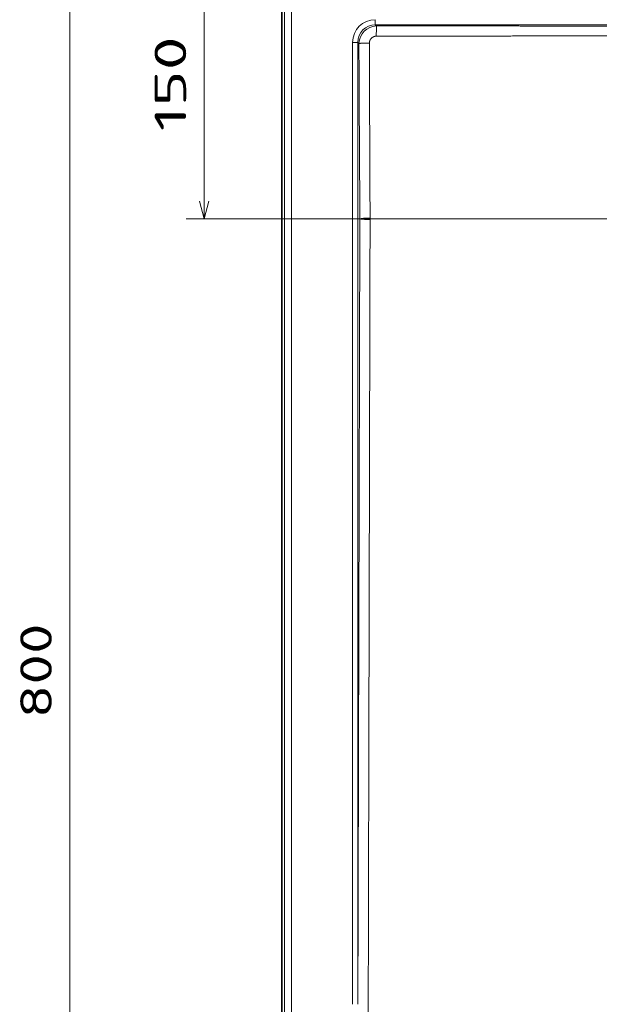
# Model space of a CAD drawing. Extents: x 54 to 323, y 16 to 286.
# Tile 2 of 10: x 54 to 118, y 81 to 190. Entities that reach past the tile are written whole.
import ezdxf
from ezdxf.enums import TextEntityAlignment as Align

# ---------------------------------------------------------------- set-up
doc = ezdxf.new("R2010")
doc.units = 0
doc.layers.get('0').update_dxf_attribs({"lineweight": 13})
doc.styles.get("Standard").update_dxf_attribs({"font": 'isocp.shx'})
doc.dimstyles.get("Standard").update_dxf_attribs({"dimtxt": 2.5, "dimasz": 2.5, "dimexe": 1.25, "dimexo": 0.625, "dimtad": 1, "dimcen": 2.5, "dimadec": 0, "dimazin": 0, "dimtfac": 1, "dimtmove": 0, "dimatfit": 0, "dimfxl": 0, "dimarcsym": 0})

# ---------------------------------------------------------------- blocks, each defined once
blk = doc.blocks.new('*D')
at = {"color": 7, "lineweight": 13, "ltscale": 0.444532}
blk.add_line((81.89, 259.24), (64.11, 259.24), dxfattribs=at)
at = {"color": 7, "lineweight": 13}
for p, q in [((66.11, 238.46), (66.11, 259.24)), ((81.6, 197.6), (57.12, 197.6)), ((59.12, 37.57), (59.12, 197.6)), ((200.62, 197.6), (72.01, 197.6)), ((74.01, 167.68), (74.01, 197.6)), ((181.39, 180), (210.49, 163.12)), ((188.4, 167.68), (72.01, 167.68)), ((81.6, 37.57), (57.12, 37.57)), ((82.6, 36.57), (82.6, 15.58)), ((322.63, 36.57), (322.63, 15.58)), ((82.6, 17.58), (322.63, 17.58))]:
    blk.add_line(p, q, dxfattribs=at)
at = {"color": 7, "lineweight": 13, "ltscale": 0.437349}
blk.add_line((81.6, 250.24), (64.11, 250.24), dxfattribs=at)
at = {"color": 7, "lineweight": 13}
for points in [[(66.63, 257.3), (66.11, 259.24), (65.59, 257.3)], [(65.59, 252.17), (66.11, 250.24), (66.63, 252.17)], [(59.64, 195.67), (59.12, 197.6), (58.61, 195.67)], [(74.53, 195.67), (74.01, 197.6), (73.49, 195.67)], [(196.68, 171.73), (194.75, 172.25), (196.16, 170.83)], [(73.49, 169.62), (74.01, 167.68), (74.53, 169.62)], [(208.56, 163.64), (210.49, 163.12), (209.08, 164.53)], [(58.61, 39.5), (59.12, 37.57), (59.64, 39.5)], [(84.54, 18.1), (82.6, 17.58), (84.54, 17.06)], [(320.7, 17.06), (322.63, 17.58), (320.7, 18.1)]]:
    blk.add_lwpolyline(points, dxfattribs=at)
for s, rotation, p, p2 in [('45', 90, (64.11, 238.46), (64.11, 245.24)), ('150', 90, (72.01, 177.39), (72.01, 187.9)), ('%%c', 329.8701, (182.39, 181.73), (184.61, 180.44)), ('90', 329.8701, (185.48, 179.94), (191.34, 176.54)), ('800', 90, (57.12, 112.33), (57.12, 122.84))]:
    blk.add_text(s, height=3.5, rotation=rotation, dxfattribs=at).set_placement(p, p2, align=Align.FIT)
blk.add_text('1200', height=3.5, dxfattribs=at).set_placement((195.5, 19.58), (209.74, 19.58), align=Align.FIT)
blk = doc.blocks.new('BLOCK18')
at = {"color": 7, "lineweight": 35}
blk.add_line((-600.07, 144.57), (-600.07, -645.57), dxfattribs=at)
at = {"color": 7, "lineweight": 13}
for p, q in [((-598.63, -644.14), (-598.63, 143.14)), ((-594.64, -644.14), (-594.64, 143.14)), ((-548.24, 107.4), (0, 107.4)), ((-560.8, -435.24), (-560.8, 97.74)), ((-557.9, -435.24), (-557.9, 97.74))]:
    blk.add_line(p, q, dxfattribs=at)
at = {"color": 7, "lineweight": 13, "ltscale": 0.072444}
for p, q in [((-548.24, 110.3), (-548.24, 107.4)), ((-560.8, 97.74), (-557.9, 97.74))]:
    blk.add_line(p, q, dxfattribs=at)
at = {"color": 7, "lineweight": 13, "ltscale": 0.019987}
blk.add_line((-548.24, 107.4), (-547.68, 106.84), dxfattribs=at)
at = {"color": 7, "lineweight": 13, "ltscale": 0.0206}
blk.add_line((-557.9, 97.74), (-557.32, 97.16), dxfattribs=at)
at = {"color": 7, "lineweight": 13, "ltscale": 0.021761}
blk.add_line((-551.15, 0.44), (-551.15, -0.43), dxfattribs=at)
at = {"color": 7, "lineweight": 13}
for centre, radius, start, end in [((1349.48, 101.55), 1897.16, 179.84015, 180.01172), ((180597.76, 992.23), 181157.29, 180.2830895, 180.3138286), ((60464.31, 297.5), 61016.18, 180.1880189, 180.2789441)]:
    blk.add_arc(centre, radius, start, end, dxfattribs=at)
for centre, major_axis, ratio, start_param, end_param in [((-547.34, 96.84), (9.83, -9.83), 0.935114, 2.389728, 3.893485), ((-547.34, 96.84), (7.85, -7.85), 0.901167, 2.389709, 3.893467), ((-547.38, 96.88), (-6.36, -7.72), 0.990673, 3.864644, 5.368638), ((-551.02, -0.03), (6, 0.13), 0.0787, 1.590512, 2.878503)]:
    blk.add_ellipse(centre, major_axis=major_axis, ratio=ratio, start_param=start_param, end_param=end_param, dxfattribs=at)
for points, knots in [([(-547.68, 106.84), (-533.71, 106.83), (-519.74, 106.83), (-505.92, 106.82), (-477.12, 106.81), (-448.42, 106.8), (-433.47, 106.8), (-415.66, 106.79), (-397.79, 106.78), (-395.18, 106.78), (-378.48, 106.78), (-361.78, 106.77), (-347.69, 106.77), (-332.46, 106.76), (-317.23, 106.75), (-315.63, 106.75), (-308.26, 106.75), (-300.93, 106.75), (-294.86, 106.75), (-281.43, 106.74), (-268.11, 106.74), (-260.8, 106.73), (-252.04, 106.73), (-243.2, 106.73), (-242.16, 106.73), (-210.84, 106.71), (-179.53, 106.7), (-147.34, 106.69), (-116.58, 106.67), (-85.82, 106.64), (-85.29, 106.64), (-81.62, 106.63), (-77.9, 106.63), (-74.68, 106.62), (-70.71, 106.62), (-66.79, 106.61), (-65.96, 106.61), (-64.26, 106.61), (-62.58, 106.61), (-61.87, 106.61), (-56.36, 106.6), (-50.84, 106.59), (-46.18, 106.58), (-37.29, 106.57), (-28.4, 106.56), (-24.36, 106.56), (-16.95, 106.56), (-9.54, 106.56), (-6.36, 106.56), (-3.18, 106.56), (0, 106.56)], [0, 0, 0, 0, 0, 0, 120.996601, 120.996601, 120.996601, 253.276084, 253.276084, 253.276084, 275.830592, 275.830592, 275.830592, 397.897643, 397.897643, 397.897643, 407.715962, 407.715962, 407.715962, 461.754531, 461.754531, 461.754531, 528.120193, 528.120193, 528.120193, 538.432924, 538.432924, 538.432924, 799.280487, 799.280487, 799.280487, 804.772084, 804.772084, 804.772084, 831.044198, 831.044198, 831.044198, 838.184408, 838.184408, 838.184408, 845.573099, 845.573099, 845.573099, 885.931985, 885.931985, 885.931985, 922.597655, 922.597655, 922.597655, 950.153665, 950.153665, 950.153665, 950.153665, 950.153665, 950.153665]), ([(-551.54, 97.27), (-551.54, 98.01), (-551.38, 98.75), (-551.04, 99.43), (-550.24, 100.38), (-549.14, 100.93), (-548.67, 101.08), (-548.18, 101.16), (-547.69, 101.16)], [0, 0, 0, 0, 0, 0, 10.436861, 10.436861, 10.436861, 17.368554, 17.368554, 17.368554, 17.368554, 17.368554, 17.368554]), ([(-547.69, 101.16), (-533.72, 101.18), (-519.75, 101.2), (-505.93, 101.22), (-477.14, 101.26), (-448.44, 101.3), (-433.49, 101.32), (-415.68, 101.34), (-397.81, 101.37), (-395.21, 101.37), (-378.51, 101.4), (-361.81, 101.42), (-347.71, 101.44), (-332.49, 101.47), (-317.27, 101.49), (-315.65, 101.5), (-308.28, 101.51), (-300.96, 101.52), (-294.88, 101.53), (-282.59, 101.55), (-270.38, 101.57), (-264.18, 101.58), (-255.5, 101.59), (-246.69, 101.61), (-244.53, 101.61), (-211.97, 101.66), (-179.42, 101.71), (-147.75, 101.76), (-116.93, 101.85), (-86.1, 102), (-85.56, 102), (-81.78, 102.02), (-77.95, 102.04), (-74.6, 102.05), (-70.5, 102.08), (-66.46, 102.1), (-65.62, 102.11), (-63.95, 102.12), (-62.28, 102.13), (-61.45, 102.13), (-55.8, 102.17), (-50.14, 102.21), (-45.32, 102.24), (-33.36, 102.31), (-21.41, 102.37), (-14.27, 102.39), (-7.14, 102.38), (0, 102.36)], [0, 0, 0, 0, 0, 0, 120.980289, 120.980289, 120.980289, 253.249463, 253.249463, 253.249463, 275.802022, 275.802022, 275.802022, 397.860253, 397.860253, 397.860253, 407.619376, 407.619376, 407.619376, 461.66934, 461.66934, 461.66934, 517.888846, 517.888846, 517.888846, 538.316513, 538.316513, 538.316513, 799.785095, 799.785095, 799.785095, 805.246364, 805.246364, 805.246364, 832.508531, 832.508531, 832.508531, 839.712638, 839.712638, 839.712638, 846.916744, 846.916744, 846.916744, 888.676029, 888.676029, 888.676029, 950.445087, 950.445087, 950.445087, 950.445087, 950.445087, 950.445087]), ([(-557.32, 97.16), (-557.19, 97.17), (-557.02, 97.18), (-556.81, 97.19), (-555.97, 97.22), (-554.91, 97.24), (-554.13, 97.25), (-553.12, 97.26), (-552.1, 97.27), (-551.92, 97.27), (-551.73, 97.27), (-551.54, 97.27)], [0, 0, 0, 0, 0, 0, 2.025342, 2.025342, 2.025342, 7.279965, 7.279965, 7.279965, 8.458758, 8.458758, 8.458758, 8.458758, 8.458758, 8.458758]), ([(-556.82, -0.03), (-556.84, -8.62), (-556.86, -17.2), (-556.88, -25.76), (-556.9, -35.88), (-556.93, -45.99), (-556.93, -47.58), (-556.97, -64.95), (-557.01, -82.31), (-557.05, -97.68), (-557.1, -116.88), (-557.15, -136.2), (-557.16, -139.89), (-557.18, -148.7), (-557.2, -157.55), (-557.21, -162.51), (-557.29, -191.41), (-557.36, -220.32), (-557.42, -243.72), (-557.52, -285.25), (-557.63, -326.85), (-557.67, -345.04), (-557.73, -366.95), (-557.79, -388.92), (-557.8, -392.51), (-557.82, -403.21), (-557.85, -413.9), (-557.87, -421.01), (-557.89, -428.13), (-557.9, -435.24)], [0, 0, 0, 0, 0, 0, 73.800565, 73.800565, 73.800565, 87.548928, 87.548928, 87.548928, 224.304491, 224.304491, 224.304491, 256.52551, 256.52551, 256.52551, 301.166392, 301.166392, 301.166392, 506.874199, 506.874199, 506.874199, 666.088642, 666.088642, 666.088642, 697.156475, 697.156475, 697.156475, 758.740882, 758.740882, 758.740882, 758.740882, 758.740882, 758.740882]), ([(-551.15, -0.43), (-552.3, -0.41), (-553.46, -0.36), (-554.59, -0.3), (-555.78, -0.21), (-556.53, -0.09), (-556.64, -0.07), (-556.74, -0.05), (-556.82, -0.03)], [0, 0, 0, 0, 0, 0, 8.591658, 8.591658, 8.591658, 10.295977, 10.295977, 10.295977, 10.295977, 10.295977, 10.295977]), ([(-551.15, -0.43), (-551.17, -8.94), (-551.19, -17.43), (-551.21, -25.91), (-551.23, -35.94), (-551.26, -45.97), (-551.26, -47.55), (-551.3, -64.92), (-551.34, -82.26), (-551.38, -97.62), (-551.42, -116.82), (-551.47, -136.12), (-551.48, -139.81), (-551.5, -148.61), (-551.52, -157.45), (-551.53, -162.44), (-551.6, -191.6), (-551.67, -220.76), (-551.72, -244.4), (-551.82, -287.18), (-551.92, -330.05), (-551.96, -349.26), (-552.02, -372.52), (-552.07, -395.82), (-552.08, -399.71), (-552.16, -433.89), (-552.23, -468.06), (-552.36, -525.14), (-552.43, -556.04), (-552.5, -586.95), (-552.51, -588.43), (-552.51, -590.99), (-552.52, -593.54), (-552.52, -595.46), (-552.53, -597.35), (-552.53, -599.22)], [0, 0, 0, 0, 0, 0, 73.093384, 73.093384, 73.093384, 86.795756, 86.795756, 86.795756, 223.496965, 223.496965, 223.496965, 255.669644, 255.669644, 255.669644, 300.308174, 300.308174, 300.308174, 508.198882, 508.198882, 508.198882, 676.252948, 676.252948, 676.252948, 709.944584, 709.944584, 709.944584, 972.223958, 972.223958, 972.223958, 977.600984, 977.600984, 977.600984, 994.3651, 994.3651, 994.3651, 994.3651, 994.3651, 994.3651])]:
    blk.add_open_spline(points, degree=5, knots=knots, dxfattribs=at)

msp = doc.modelspace()

# ---------------------------------------------------------------- block references
at = {"lineweight": 0, "xscale": 0.2, "yscale": 0.2, "zscale": 0.2}
msp.add_blockref('BLOCK18', (202.6178, 167.6839), dxfattribs=at)

# ---------------------------------------------------------------- dimensions: what is measured, and where the dimension line sits
at = {"color": 0, "lineweight": 0}
dim = msp.add_diameter_dim_2p(p1=(210.4883, 163.116), p2=(194.7473, 172.2517), text='%%c90', dimstyle='Standard', override={"dimlfac": 5}, dxfattribs=at)
dim.commit()
dim.dimension.update_dxf_attribs({"geometry": '*D', "text_midpoint": (185.8618, 177.4087), "dimtype": 163})
for base, p1, p2, angle, middle, dimtype in [((74.0099, 197.5982), (190.3978, 167.6839), (202.6178, 197.5982), 89.999523, (74.0099, 182.641), 160), ((59.1227, 197.5982), (83.6029, 37.5696), (83.6029, 197.5982), 89.999523, (59.1227, 117.5839), 160), ((322.6321, 17.5808), (82.6035, 38.569), (322.6321, 38.569), 0, (202.6178, 17.5808), 161), ((66.109, 250.2362), (83.8903, 259.2362), (83.6029, 250.2362), 269.998569, (66.109, 241.8502), 160)]:
    dim = msp.add_linear_dim(base=base, p1=p1, p2=p2, angle=angle, dimstyle='Standard', override={"dimlfac": 5}, dxfattribs=at)
    dim.commit()
    dim.dimension.update_dxf_attribs({"geometry": '*D', "text_midpoint": middle, "dimtype": dimtype})

doc.saveas('drawing.dxf')
